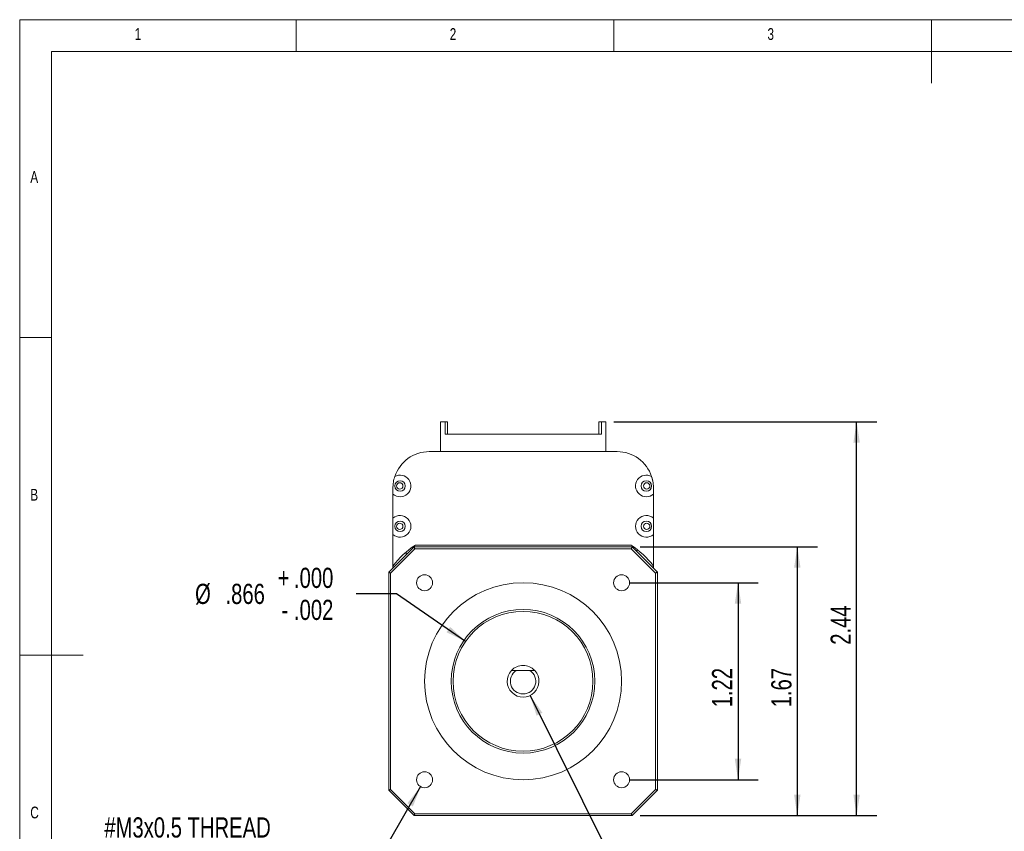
# Model space of a CAD drawing. Header units: inches. Extents: x 0.2 to 11.5, y 0.2 to 8.1.
# Tile 2 of 3: x 0.2 to 6.3, y 3 to 8.1. Entities that reach past the tile are written whole.
import ezdxf

# ---------------------------------------------------------------- set-up
doc = ezdxf.new("R2010")
doc.units = ezdxf.units.IN
doc.header["$MEASUREMENT"] = 0
doc.layers.add('FORMAT', color=7, linetype='Continuous')
doc.styles.add('SLDTEXTSTYLE0', font='TXT', dxfattribs={"width": 0.75})
doc.dimstyles.new('SLDDIMSTYLE0', dxfattribs={"dimtxt": 0.125, "dimasz": 0.13, "dimexe": 0, "dimexo": 0.0625, "dimgap": 0.03125, "dimtad": 2, "dimzin": 12, "dimdsep": 46, "dimtxsty": 'Standard', "dimsah": 1, "dimcen": 0.09, "dimadec": 0, "dimazin": 0, "dimtfac": 1, "dimtofl": 0, "dimtmove": 0, "dimatfit": 3, "dimfxl": 0, "dimtolj": 1, "dimtzin": 12, "dimarcsym": 0})
doc.dimstyles.new('SLDDIMSTYLE1', dxfattribs={"dimtxt": 0.125, "dimasz": 0.13, "dimexe": 0, "dimexo": 0.0625, "dimgap": 0.03125, "dimtad": 0, "dimtih": 1, "dimtoh": 1, "dimdec": 3, "dimzin": 12, "dimdsep": 46, "dimtxsty": 'Standard', "dimsah": 1, "dimcen": 0.09, "dimadec": 0, "dimazin": 0, "dimtol": 1, "dimtm": 0.002, "dimtfac": 1, "dimtdec": 3, "dimtmove": 0, "dimatfit": 2, "dimfxl": 0, "dimtolj": 1, "dimtzin": 4, "dimarcsym": 0})
doc.dimstyles.new('SLDDIMSTYLE2', dxfattribs={"dimtxt": 0.125, "dimasz": 0.13, "dimexe": 0, "dimexo": 0.0625, "dimgap": 0.03125, "dimtad": 0, "dimtih": 1, "dimtoh": 1, "dimzin": 12, "dimdsep": 46, "dimtxsty": 'Standard', "dimsah": 1, "dimcen": 0.09, "dimadec": 0, "dimazin": 0, "dimtfac": 1, "dimtmove": 0, "dimatfit": 2, "dimfxl": 0, "dimtolj": 1, "dimtzin": 12, "dimarcsym": 0})
doc.dimstyles.new('SLDDIMSTYLE3', dxfattribs={"dimtxt": 0.125, "dimasz": 0.13, "dimexe": 0, "dimexo": 0.0625, "dimgap": 0.03125, "dimtad": 0, "dimtih": 1, "dimtoh": 1, "dimzin": 12, "dimdsep": 46, "dimtxsty": 'Standard', "dimsah": 1, "dimcen": 0.09, "dimadec": 0, "dimazin": 0, "dimtfac": 1, "dimtmove": 0, "dimatfit": 2, "dimfxl": 0, "dimtolj": 1, "dimtzin": 12, "dimarcsym": 0})

# ---------------------------------------------------------------- blocks, each defined once
blk = doc.blocks.new('*D3')
at = {"layer": 'FORMAT'}
for p, q in [((4.0406, 4.805), (5.1393, 4.805)), ((5.0143, 4.805), (5.0143, 3.1396)), ((4.0406, 3.1396), (5.1393, 3.1396))]:
    blk.add_line(p, q, dxfattribs=at)
for points in [[(5.0143, 4.805), (4.9943, 4.675), (5.0343, 4.675)], [(5.0143, 3.1396), (5.0343, 3.2696), (4.9943, 3.2696)]]:
    blk.add_solid(points, dxfattribs=at)
at = {"layer": 'FORMAT', "insert": (4.8531, 3.8107), "char_height": 0.125, "attachment_point": 1, "rotation": 90, "style": 'SLDTEXTSTYLE0'}
blk.add_mtext('1.67', dxfattribs=at)
blk = doc.blocks.new('*D4')
at = {"layer": 'FORMAT'}
for p, q in [((2.5318, 4.5142), (2.2818, 4.5142)), ((2.9592, 4.2186), (2.5318, 4.5142))]:
    blk.add_line(p, q, dxfattribs=at)
blk.add_solid([(2.9592, 4.2186), (2.8637, 4.309), (2.8409, 4.2761)], dxfattribs=at)
at = {"layer": 'FORMAT', "char_height": 0.125, "attachment_point": 1, "style": 'SLDTEXTSTYLE0'}
for s, insert in [('+', (1.7951, 4.6754)), ('.000', (1.8961, 4.6754)), ('%%c', (1.2834, 4.5762)), ('.866', (1.4719, 4.5761)), ('.002', (1.8961, 4.477)), ('-', (1.818, 4.477))]:
    blk.add_mtext(s, dxfattribs=dict(at, insert=insert))
blk = doc.blocks.new('*D5')
at = {"layer": 'FORMAT'}
for p, q in [((3.3593, 3.8842), (3.8775, 2.8425)), ((3.8775, 2.8425), (4.1275, 2.8425))]:
    blk.add_line(p, q, dxfattribs=at)
blk.add_solid([(3.3593, 3.8842), (3.3993, 3.7589), (3.4351, 3.7767)], dxfattribs=at)
at = {"layer": 'FORMAT', "char_height": 0.125, "attachment_point": 1, "style": 'SLDTEXTSTYLE0'}
for s, insert in [('%%c', (4.19, 2.9035)), ('.196', (4.3785, 2.9054))]:
    blk.add_mtext(s, dxfattribs=dict(at, insert=insert))
blk = doc.blocks.new('*D6')
at = {"layer": 'FORMAT'}
for p, q in [((2.6806, 3.3195), (2.4779, 2.9678)), ((2.4779, 2.9678), (2.2279, 2.9678))]:
    blk.add_line(p, q, dxfattribs=at)
blk.add_solid([(2.6806, 3.3195), (2.5984, 3.2168), (2.633, 3.1968)], dxfattribs=at)
at = {"layer": 'FORMAT', "char_height": 0.125, "attachment_point": 1, "style": 'SLDTEXTSTYLE0'}
for s, insert in [('#M3x0.5 THREAD', (0.7213, 3.129)), ('x0.15 MIN DEEP (4X)', (0.5913, 2.9306))]:
    blk.add_mtext(s, dxfattribs=dict(at, insert=insert))
blk = doc.blocks.new('*D7')
at = {"layer": 'FORMAT'}
for p, q in [((3.878, 5.5801), (5.5067, 5.5801)), ((5.3817, 3.1396), (5.3817, 5.5801)), ((4.0406, 3.1396), (5.5067, 3.1396))]:
    blk.add_line(p, q, dxfattribs=at)
for points in [[(5.3817, 5.5801), (5.3617, 5.4501), (5.4017, 5.4501)], [(5.3817, 3.1396), (5.4017, 3.2696), (5.3617, 3.2696)]]:
    blk.add_solid(points, dxfattribs=at)
at = {"layer": 'FORMAT', "insert": (5.2206, 4.1983), "char_height": 0.125, "attachment_point": 1, "rotation": 90, "style": 'SLDTEXTSTYLE0'}
blk.add_mtext('2.44', dxfattribs=at)
blk = doc.blocks.new('*D8')
at = {"layer": 'FORMAT'}
for p, q in [((3.9757, 4.5826), (4.7719, 4.5826)), ((4.6469, 4.5826), (4.6469, 3.3621)), ((3.9757, 3.3621), (4.7719, 3.3621))]:
    blk.add_line(p, q, dxfattribs=at)
for points in [[(4.6469, 4.5826), (4.6269, 4.4526), (4.6669, 4.4526)], [(4.6469, 3.3621), (4.6669, 3.4921), (4.6269, 3.4921)]]:
    blk.add_solid(points, dxfattribs=at)
at = {"layer": 'FORMAT', "insert": (4.4858, 3.8107), "char_height": 0.125, "attachment_point": 1, "rotation": 90, "style": 'SLDTEXTSTYLE0'}
blk.add_mtext('1.22', dxfattribs=at)

msp = doc.modelspace()

# ---------------------------------------------------------------- linework, layer by layer
at = {"color": 7, "linetype": 'Continuous', "lineweight": 0}
for p, q in [((11.4961, 8.0709), (0.1969, 8.0709)), ((0.1969, 8.0709), (0.1969, 0.1969)), ((1.9094, 7.874), (1.9094, 8.0709)), ((3.878, 8.0709), (3.878, 7.874)), ((5.8465, 8.0709), (5.8465, 7.6772)), ((11.2992, 7.874), (0.3937, 7.874)), ((0.3937, 7.874), (0.3937, 0.3937)), ((0.3937, 6.1024), (0.1969, 6.1024)), ((0.1969, 4.1339), (0.5906, 4.1339))]:
    msp.add_line(p, q, dxfattribs=at)
at = {"color": 7, "linetype": 'Continuous', "lineweight": 15}
for p, q in [((2.8044, 5.3951), (2.8044, 5.5801)), ((2.8044, 5.5801), (2.8319, 5.5801)), ((2.8044, 5.5801), (2.8319, 5.5801)), ((2.8044, 5.4581), (2.8044, 5.5801)), ((2.8319, 5.5034), (2.8319, 5.5801)), ((2.8319, 5.5034), (2.8319, 5.5801)), ((2.8319, 5.5801), (2.8477, 5.5801)), ((2.8477, 5.5801), (2.8477, 5.5034)), ((3.7847, 5.5034), (3.7847, 5.5801)), ((3.8004, 5.5801), (3.7847, 5.5801)), ((3.8004, 5.5801), (3.8004, 5.5034)), ((3.828, 5.5801), (3.8004, 5.5801)), ((3.8004, 5.5801), (3.8004, 5.5034)), ((3.828, 5.5801), (3.828, 5.3951)), ((3.828, 5.5801), (3.828, 5.4581)), ((3.8004, 5.5034), (2.8319, 5.5034)), ((2.8044, 5.4423), (2.8044, 5.4581)), ((3.828, 5.4581), (3.828, 5.4423)), ((3.8982, 5.3951), (2.7342, 5.3951)), ((2.5092, 5.1316), (2.5092, 4.9826)), ((4.1232, 5.1476), (4.1232, 5.1316)), ((4.1232, 4.9826), (4.1232, 5.1316)), ((2.5092, 4.9164), (2.5092, 4.9826)), ((2.5092, 4.8816), (2.5092, 4.6863)), ((4.1232, 4.9159), (4.1232, 4.8816)), ((4.1232, 4.6863), (4.1232, 4.8816)), ((2.4828, 4.6475), (2.6403, 4.805)), ((2.6451, 4.7932), (2.4946, 4.6426)), ((2.5912, 4.7734), (2.5912, 4.756)), ((2.6403, 4.805), (3.9906, 4.805)), ((2.7794, 4.805), (2.6403, 4.805)), ((3.9858, 4.7932), (2.6451, 4.7932)), ((2.6482, 4.8159), (3.9842, 4.8159)), ((3.9906, 4.805), (3.8515, 4.805)), ((4.1363, 4.6426), (3.9858, 4.7932)), ((3.9906, 4.805), (4.1481, 4.6475)), ((2.4828, 3.2971), (2.4828, 4.6475)), ((2.4828, 4.6475), (2.4828, 4.5083)), ((2.4946, 4.6426), (2.4946, 3.302)), ((2.5092, 4.674), (2.5092, 4.6863)), ((4.1232, 4.6863), (4.1232, 4.6724)), ((4.1363, 3.302), (4.1363, 4.6426)), ((4.1481, 4.6475), (4.1481, 3.2971)), ((4.1481, 4.5083), (4.1481, 4.6475)), ((3.2733, 4.0389), (3.3576, 4.0389)), ((2.4828, 3.4363), (2.4828, 3.2971)), ((4.1481, 3.2971), (4.1481, 3.4363)), ((2.6403, 3.1396), (2.4828, 3.2971)), ((2.4946, 3.302), (2.6451, 3.1515)), ((3.9858, 3.1515), (4.1363, 3.302)), ((4.1481, 3.2971), (3.9906, 3.1396)), ((3.9906, 3.1396), (2.6403, 3.1396)), ((2.6403, 3.1396), (2.7794, 3.1396)), ((2.6451, 3.1515), (3.9858, 3.1515)), ((3.8515, 3.1396), (3.9906, 3.1396))]:
    msp.add_line(p, q, dxfattribs=at)
at = {"color": 7, "linetype": 'Continuous', "lineweight": 15, "flags": 128}
for points in [[(2.5187, 5.2347), (2.5202, 5.2396), (2.5205, 5.2405)], [(2.6403, 4.805), (2.6403, 4.8048), (2.6406, 4.8041), (2.6411, 4.803), (2.6417, 4.8015), (2.6424, 4.7997), (2.6433, 4.7977), (2.6442, 4.7955), (2.6451, 4.7932)], [(3.9858, 4.7932), (3.9867, 4.7955), (3.9876, 4.7977), (3.9885, 4.7997), (3.9892, 4.8015), (3.9898, 4.803), (3.9903, 4.8041), (3.9906, 4.8048), (3.9906, 4.805)], [(4.0174, 4.7783), (4.0205, 4.7827), (4.0237, 4.7877)], [(2.4828, 4.6475), (2.483, 4.6474), (2.4837, 4.6471), (2.4848, 4.6467), (2.4862, 4.6461), (2.488, 4.6453), (2.4901, 4.6445), (2.4923, 4.6436), (2.4946, 4.6426)], [(4.1363, 4.6426), (4.1386, 4.6436), (4.1408, 4.6445), (4.1429, 4.6453), (4.1447, 4.6461), (4.1461, 4.6467), (4.1472, 4.6471), (4.1479, 4.6474), (4.1481, 4.6475)], [(2.4828, 3.2971), (2.483, 3.2972), (2.4837, 3.2975), (2.4848, 3.2979), (2.4862, 3.2986), (2.488, 3.2993), (2.4901, 3.3001), (2.4923, 3.3011), (2.4946, 3.302)], [(4.1363, 3.302), (4.1386, 3.3011), (4.1408, 3.3001), (4.1429, 3.2993), (4.1447, 3.2986), (4.1461, 3.2979), (4.1472, 3.2975), (4.1479, 3.2972), (4.1481, 3.2971)], [(2.6403, 3.1396), (2.6403, 3.1399), (2.6406, 3.1405), (2.6411, 3.1416), (2.6417, 3.1431), (2.6424, 3.1449), (2.6433, 3.1469), (2.6442, 3.1492), (2.6451, 3.1515)], [(3.9858, 3.1515), (3.9867, 3.1492), (3.9876, 3.1469), (3.9885, 3.1449), (3.9892, 3.1431), (3.9898, 3.1416), (3.9903, 3.1405), (3.9906, 3.1399), (3.9906, 3.1396)]]:
    msp.add_lwpolyline(points, dxfattribs=at)
at = {"color": 7, "linetype": 'Continuous', "lineweight": 15}
for centre, radius in [((2.5533, 5.1821), 0.0325), ((2.5513, 5.1821), 0.02), ((4.0791, 5.1821), 0.0325), ((4.0812, 5.1821), 0.02), ((2.5533, 4.9321), 0.0325), ((2.5513, 4.9321), 0.02), ((4.0791, 4.9321), 0.0325), ((4.0812, 4.9321), 0.02), ((2.7052, 4.5826), 0.0492), ((3.3154, 3.9723), 0.6102), ((3.9257, 4.5826), 0.0492), ((3.3154, 3.9723), 0.4449), ((3.3154, 3.9723), 0.4331), ((2.7052, 3.3621), 0.0492), ((3.9257, 3.3621), 0.0492)]:
    msp.add_circle(centre, radius, dxfattribs=at)
for centre, radius, start, end in [((2.7342, 5.1701), 0.225, 90, 161.75198), ((3.8982, 5.1701), 0.225, 18.24802, 90), ((2.5533, 5.1821), 0.067, 228.8511, 119.28549), ((4.0791, 5.1821), 0.067, 60.71451, 311.1489), ((3.8982, 5.1701), 0.225, 8.12851, 18.24802), ((2.5533, 4.9321), 0.067, 228.8511, 131.1489), ((4.0791, 4.9321), 0.067, 48.8511, 311.1489), ((2.9482, 4.3549), 0.55, 123.04866, 142.947), ((3.6843, 4.3549), 0.55, 37.053, 56.95134), ((3.3154, 3.9723), 0.0984, 137.46815, 42.53185), ((3.3154, 3.9723), 0.0787, 122.32806, 57.67194), ((3.3154, 3.9723), 0.0984, 42.53185, 137.46815)]:
    msp.add_arc(centre, radius, start, end, dxfattribs=at)
for points, knots in [([(2.5205, 5.2405), (2.5188, 5.2349), (2.5153, 5.2234), (2.5115, 5.2041), (2.5095, 5.1855), (2.5093, 5.1741), (2.5092, 5.1701)], [0, 0, 0, 0, 0.269407, 0.543402, 0.840096, 1, 1, 1, 1]), ([(4.1232, 5.1701), (4.1232, 5.1741), (4.123, 5.1849), (4.1206, 5.2078), (4.1163, 5.2267), (4.1125, 5.2385), (4.1119, 5.2405)], [0, 0, 0, 0, 0.160017, 0.432382, 0.902258, 1, 1, 1, 1]), ([(2.5092, 5.1701), (2.5092, 5.1603), (2.5092, 5.1469), (2.5092, 5.1349), (2.5092, 5.1316)], [0, 0, 0, 0, 0.724422, 1, 1, 1, 1]), ([(4.1232, 5.1316), (4.1232, 5.1376), (4.1232, 5.1496), (4.1232, 5.1632), (4.1232, 5.1701)], [0, 0, 0, 0, 0.494519, 1, 1, 1, 1]), ([(2.5092, 4.9826), (2.5092, 4.9771), (2.5092, 4.9663), (2.5092, 4.9494), (2.5092, 4.9315), (2.5092, 4.9077), (2.5092, 4.8921), (2.5092, 4.8816)], [0, 0, 0, 0, 0.175902, 0.350932, 0.500414, 0.666282, 1, 1, 1, 1]), ([(4.1232, 4.8816), (4.1232, 4.8871), (4.1232, 4.8979), (4.1232, 4.9147), (4.1232, 4.9327), (4.1232, 4.9565), (4.1232, 4.9721), (4.1232, 4.9826)], [0, 0, 0, 0, 0.175903, 0.350932, 0.500415, 0.666283, 1, 1, 1, 1]), ([(3.2429, 4.0389), (3.251, 4.0389), (3.2608, 4.0389), (3.2714, 4.0389), (3.2733, 4.0389)], [0, 0, 0, 0, 0.818549, 1, 1, 1, 1])]:
    msp.add_open_spline(points, degree=3, knots=knots, dxfattribs=at)
msp.add_open_spline([(3.3576, 4.0389), (3.388, 4.0389)], degree=1, dxfattribs=at)

# ---------------------------------------------------------------- texts
at = {"color": 7, "linetype": 'Continuous', "lineweight": 0, "char_height": 0.0729, "attachment_point": 1, "style": 'SLDTEXTSTYLE0'}
for s, insert in [('1', (0.9088, 8.0184)), ('2', (2.8609, 8.0184)), ('3', (4.8294, 8.0184)), ('A', (0.2625, 7.1326)), ('B', (0.2625, 5.1641)), ('C', (0.2625, 3.1956))]:
    msp.add_mtext(s, dxfattribs=dict(at, insert=insert))

# ---------------------------------------------------------------- dimensions: what is measured, and where the dimension line sits
at = {"layer": 'FORMAT'}
for base, p1, p2, picture, middle in [((5.3817, 5.5801), (3.9906, 3.1396), (3.828, 5.5801), '*D7', (5.3817, 4.3599)), ((5.0143, 3.1396), (3.9906, 4.805), (3.9906, 3.1396), '*D3', (5.0143, 3.9723)), ((4.6469, 3.3621), (3.9257, 4.5826), (3.9257, 3.3621), '*D8', (4.6469, 3.9723))]:
    dim = msp.add_linear_dim(base=base, p1=p1, p2=p2, angle=90, dimstyle='SLDDIMSTYLE0', dxfattribs=at)
    dim.commit()
    dim.dimension.update_dxf_attribs({"geometry": picture, "text_midpoint": middle, "dimtype": 160})
dim = msp.add_diameter_dim_2p(p1=(3.6717, 3.726), p2=(2.9592, 4.2186), dimstyle='SLDDIMSTYLE1', dxfattribs=at)
dim.commit()
dim.dimension.update_dxf_attribs({"geometry": '*D4', "text_midpoint": (1.7514, 4.5142), "dimtype": 163})
dim = msp.add_radius_dim(center=(3.3154, 3.9723), mpoint=(3.3593, 3.8842), text='%%c.196', dimstyle='SLDDIMSTYLE2', override={"dimpost": '<>'}, dxfattribs=at)
dim.commit()
dim.dimension.update_dxf_attribs({"geometry": '*D5', "text_midpoint": (4.4459, 2.8425), "dimtype": 164})
dim = msp.add_diameter_dim_2p(p1=(2.7298, 3.4047), p2=(2.6806, 3.3195), text='#M3x0.5 THREAD\\Px0.15 MIN DEEP (4X)', dimstyle='SLDDIMSTYLE3', override={"dimpost": '<>'}, dxfattribs=at)
dim.commit()
dim.dimension.update_dxf_attribs({"geometry": '*D6', "text_midpoint": (1.3784, 2.9678), "dimtype": 163})

doc.saveas('drawing.dxf')
